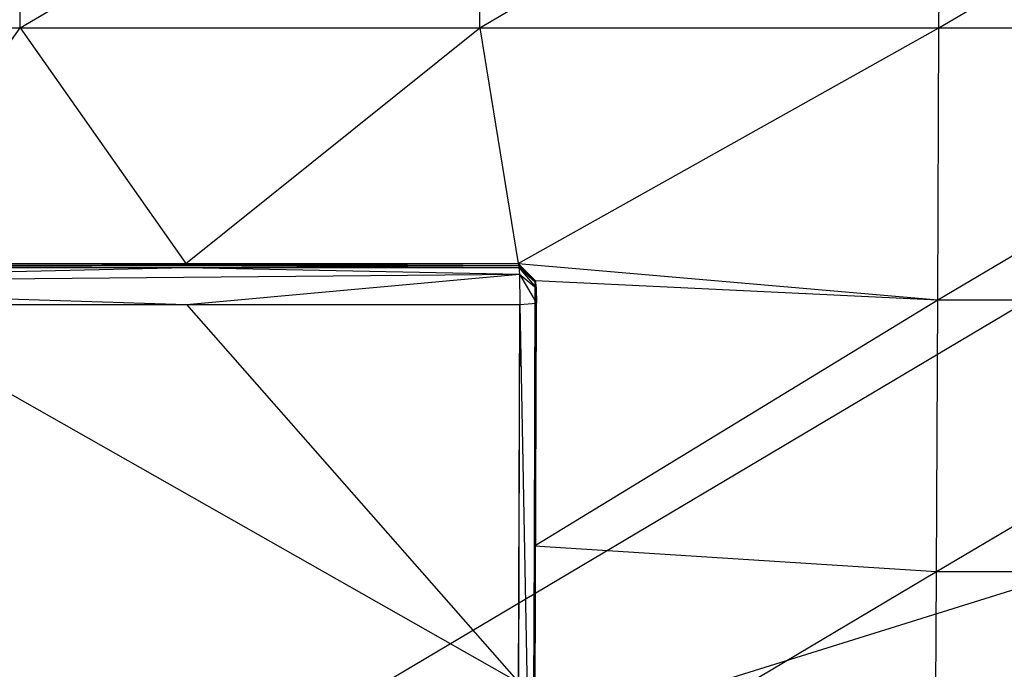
# Model space of a CAD drawing. Extents: x -4.45 to 4.45, y -5.7 to 0.
# Tile 7 of 9: x 0 to 2.27, y -4.19 to -2.69. Entities that reach past the tile are written whole.
import ezdxf

# ---------------------------------------------------------------- set-up
doc = ezdxf.new("R2010")
doc.units = 0
doc.layers.get('0').update_dxf_attribs({"true_color": 0xc2ced6})

msp = doc.modelspace()

# ---------------------------------------------------------------- linework, layer by layer
at = {"color": 252, "true_color": 0x8c8c8c}
for p, q in [((0.0007, -2.7134), (0.0007, -2.0848)), ((0.0007, -2.7134), (1.0631, -2.0848)), ((1.0621, -2.7134), (1.0631, -2.0848)), ((1.0621, -2.7134), (2.1246, -2.0848)), ((2.1225, -2.7134), (2.1246, -2.0848)), ((2.1225, -2.7134), (3.1844, -2.0848)), ((0, -4.7248), (3.9095, -2.4031)), ((-1.0606, -2.7134), (0.0007, -2.7134)), ((-0.3836, -3.2573), (0.0007, -2.7134)), ((0.0007, -2.7134), (0.3836, -3.2573)), ((0.0007, -2.7134), (1.0621, -2.7134)), ((0.3836, -3.2573), (1.0621, -2.7134)), ((1.0621, -2.7134), (1.1506, -3.2573)), ((1.0621, -2.7134), (2.1225, -2.7134)), ((1.1506, -3.2573), (2.1225, -2.7134)), ((2.12, -3.3412), (2.1225, -2.7134)), ((2.12, -3.3412), (3.1813, -2.7134)), ((2.1225, -2.7134), (3.1813, -2.7134)), ((-1.1541, -3.3017), (0.3843, -3.2668)), ((-1.1516, -3.262), (0.3843, -3.2668)), ((-1.1516, -3.262), (1.1516, -3.262)), ((-0.3843, -3.2668), (0.3843, -3.2668)), ((-0.3836, -3.2573), (0.3836, -3.2573)), ((-0.3836, -3.2573), (1.1516, -3.262)), ((0.3836, -3.2573), (1.1506, -3.2573)), ((0.3836, -3.2573), (1.1516, -3.262)), ((0.3843, -3.2668), (1.1516, -3.262)), ((0.3843, -3.2668), (1.1527, -3.2668)), ((0.3843, -3.2668), (1.1537, -3.2824)), ((1.1506, -3.2573), (1.1516, -3.262)), ((1.1506, -3.2573), (1.1899, -3.2965)), ((1.1506, -3.2573), (2.12, -3.3412)), ((1.1516, -3.262), (1.1527, -3.2668)), ((1.1516, -3.262), (1.1899, -3.2965)), ((1.1527, -3.2668), (1.1537, -3.2824)), ((1.1527, -3.2668), (1.1899, -3.2965)), ((1.1527, -3.2668), (1.1909, -3.3012)), ((1.1527, -3.2668), (1.1924, -3.3137)), ((-1.1541, -3.3017), (1.1537, -3.2824)), ((0.3849, -3.3523), (1.1537, -3.2824)), ((1.1537, -3.2824), (1.1545, -3.3523)), ((1.1537, -3.2824), (1.1924, -3.3137)), ((1.1537, -3.2824), (1.1928, -3.3486)), ((1.1883, -3.9095), (1.1899, -3.2965)), ((1.1899, -3.2965), (1.1909, -3.3012)), ((1.1899, -3.2965), (2.12, -3.3412)), ((-1.1541, -3.3017), (0.3849, -3.3523)), ((1.1883, -3.9095), (1.1909, -3.3012)), ((1.1883, -3.9095), (1.1924, -3.3137)), ((1.1909, -3.3012), (1.1924, -3.3137)), ((1.1924, -3.3137), (1.1928, -3.3486)), ((1.1883, -3.9095), (2.12, -3.3412)), ((2.1171, -3.9681), (2.12, -3.3412)), ((2.1171, -3.9681), (3.1775, -3.3412)), ((2.12, -3.3412), (3.1775, -3.3412)), ((-0.3849, -3.3523), (0.3849, -3.3523)), ((-0.3849, -3.3523), (1.1521, -4.2244)), ((0.3849, -3.3523), (1.1521, -4.2244)), ((0.3849, -3.3523), (1.1545, -3.3523)), ((1.1493, -5.0944), (1.1545, -3.3523)), ((1.1521, -4.2244), (1.1545, -3.3523)), ((1.1545, -3.3523), (1.1928, -3.3486)), ((1.1545, -3.3523), (1.1876, -5.1012)), ((1.1876, -5.1012), (1.1928, -3.3486)), ((1.1883, -3.9095), (1.1928, -3.3486)), ((0, -4.7248), (3.9149, -3.5063)), ((1.1864, -4.5215), (1.1883, -3.9095)), ((1.1876, -5.1012), (1.1883, -3.9095)), ((1.1883, -3.9095), (2.1171, -3.9681)), ((1.1864, -4.5215), (2.1171, -3.9681)), ((2.1137, -4.594), (2.1171, -3.9681)), ((2.1171, -3.9681), (3.1731, -3.9681))]:
    msp.add_line(p, q, dxfattribs=at)

doc.saveas('drawing.dxf')
